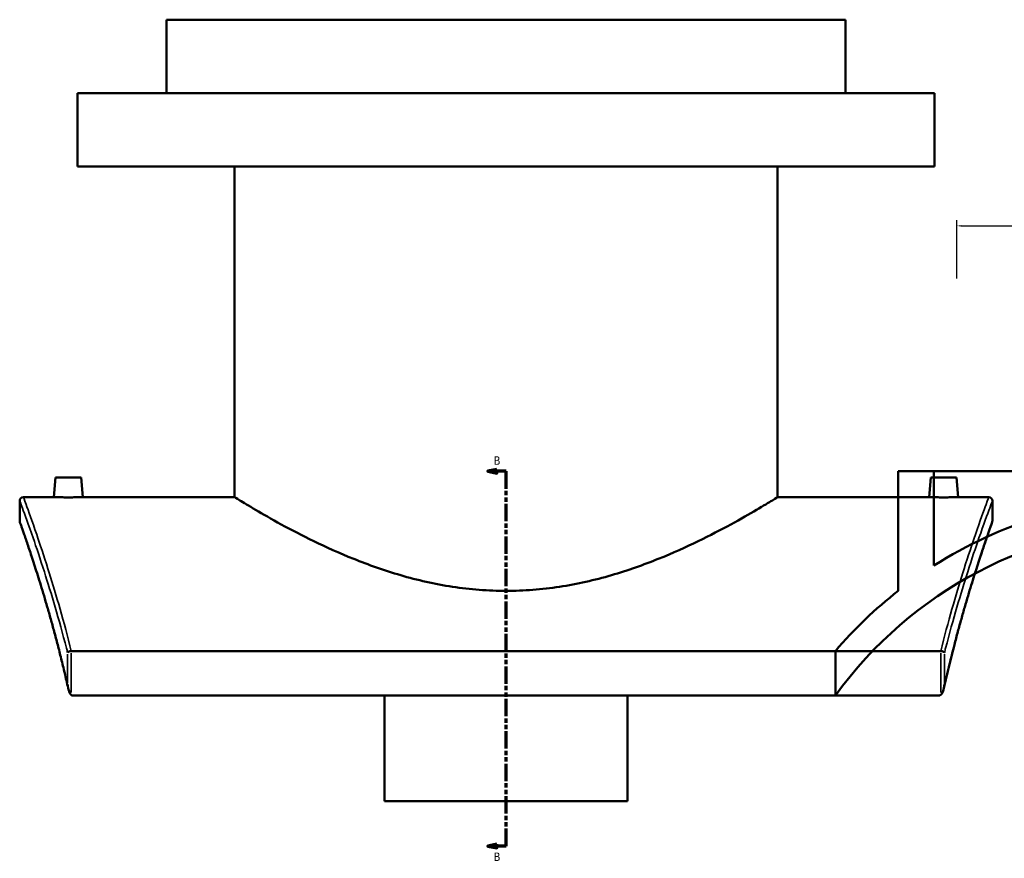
# Model space of a CAD drawing. Header units: millimetres. Extents: x -634 to 1168, y -305 to 951.
# Tile 1 of 11: x -634 to -98, y 46 to 503. Entities that reach past the tile are written whole.
import ezdxf

# ---------------------------------------------------------------- set-up
doc = ezdxf.new("R2010")
doc.units = ezdxf.units.MM
doc.linetypes.add('DOUBLE_DASH_CHAIN', pattern=[1.2403, 0.6614, -0.0827, 0.1654, -0.0827, 0.1654, -0.0827])
for name, color, linetype, lineweight in [('Dimension (ANSI)', 7, 'Continuous', 25), ('Section Line (ANSI)', 7, 'DOUBLE_DASH_CHAIN', 70), ('Visible (ANSI)', 7, 'Continuous', 50), ('Visible Narrow (ANSI)', 7, 'Continuous', 35)]:
    doc.layers.add(name, color=color, linetype=linetype, lineweight=lineweight)
doc.styles.add('Label Text (ANSI)', font='tahoma.ttf')
doc.styles.add('Note Text (ANSI)', font='tahoma.ttf')
doc.dimstyles.new('Default - mm (ANSI)', dxfattribs={"dimtxt": 2.4, "dimasz": 2.5, "dimexe": 3.175, "dimexo": 1.6002, "dimgap": 0.8, "dimtad": 0, "dimtoh": 1, "dimdec": 0, "dimrnd": 1e-08, "dimzin": 4, "dimdsep": 46, "dimtxsty": 'Note Text (ANSI)', "dimcen": 0.09, "dimdle": 10, "dimclrd": 256, "dimclre": 256, "dimclrt": 5, "dimadec": 1, "dimazin": 1, "dimtfac": 1.27, "dimtofl": 0, "dimtmove": 0, "dimatfit": 3, "dimfxl": 1, "dimtolj": 1, "dimtzin": 4, "dimlwd": -1, "dimlwe": -1, "dimarcsym": 0})

# ---------------------------------------------------------------- blocks, each defined once
blk = doc.blocks.new('2dTransSection0')
at = {"layer": 'Section Line (ANSI)', "linetype": 'Continuous'}
for p, q in [((-374.1, 258.22), (-379.1, 257.22)), ((-374.1, 256.22), (-374.1, 258.22)), ((-374.1, 257.22), (-379.1, 257.22)), ((-379.1, 257.22), (-374.1, 256.22)), ((-369.1, 257.22), (-374.1, 257.22)), ((-369.1, 247.63), (-369.1, 257.22)), ((-369.1, 53.06), (-369.1, 62.65)), ((-374.1, 54.06), (-379.1, 53.06)), ((-374.1, 52.06), (-374.1, 54.06)), ((-374.1, 53.06), (-379.1, 53.06)), ((-379.1, 53.06), (-374.1, 52.06)), ((-369.1, 53.06), (-374.1, 53.06))]:
    blk.add_line(p, q, dxfattribs=at)
at = {"layer": 'Section Line (ANSI)', "linetype": 'DOUBLE_DASH_CHAIN', "ltscale": 14.26161}
blk.add_line((-369.1, 53.06), (-369.1, 257.22), dxfattribs=at)
at = {"layer": 'Section Line (ANSI)', "linetype": 'Continuous', "flags": 128}
for points in [[(-374.1, 258.22), (-379.1, 257.22), (-374.1, 256.22), (-374.1, 258.22)], [(-374.1, 54.06), (-379.1, 53.06), (-374.1, 52.06), (-374.1, 54.06)]]:
    blk.add_lwpolyline(points, dxfattribs=at)
at = {"layer": 'Section Line (ANSI)'}
for points in [[(-374.1, 258.22), (-379.1, 257.22), (-374.1, 256.22), (-374.1, 258.22)], [(-374.1, 54.06), (-379.1, 53.06), (-374.1, 52.06), (-374.1, 54.06)]]:
    blk.add_solid(points, dxfattribs=at)
at = {"layer": 'Section Line (ANSI)', "char_height": 4.57, "attachment_point": 7, "style": 'Label Text (ANSI)'}
for insert in [(-375.85, 260.72), (-375.85, 44.98)]:
    blk.add_mtext('B', dxfattribs=dict(at, insert=insert))
blk = doc.blocks.new('*D10')
at = {"layer": 'Defpoints', "color": 0, "transparency": 16777216}
for p in [(116.54, 390.85), (-123.46, 360.53), (116.54, 360.53)]:
    blk.add_point(p, dxfattribs=at)
at = {"layer": 'Dimension (ANSI)', "transparency": 16777216}
for p, q in [((-123.46, 362.14), (-123.46, 394.02)), ((116.54, 362.14), (116.54, 394.02)), ((-120.96, 390.85), (-6.81, 390.85)), ((114.04, 390.85), (-0.11, 390.85))]:
    blk.add_line(p, q, dxfattribs=at)
for points in [[(-120.96, 391.26), (-120.96, 390.43), (-123.46, 390.85)], [(114.04, 391.26), (114.04, 390.43), (116.54, 390.85)]]:
    blk.add_solid(points, dxfattribs=at)
at = {"layer": 'Dimension (ANSI)', "color": 5, "transparency": 16777216, "insert": (-6.01, 392.1), "char_height": 2.4, "attachment_point": 1, "style": 'Note Text (ANSI)'}
blk.add_mtext('\\A1;240', dxfattribs=at)

msp = doc.modelspace()

# ---------------------------------------------------------------- linework, layer by layer
at = {"layer": 'Visible (ANSI)'}
for p, q in [((-184.1, 503.12), (-554.1, 503.12)), ((-554.1, 463.12), (-554.1, 503.12)), ((-184.1, 463.12), (-184.1, 503.12)), ((-135.6, 463.12), (-602.6, 463.12)), ((-602.6, 423.12), (-602.6, 463.12)), ((-135.6, 423.12), (-135.6, 463.12)), ((-135.6, 423.12), (-602.6, 423.12)), ((-517.1, 243.12), (-517.1, 423.12)), ((-221.1, 243.12), (-221.1, 423.12)), ((-614.6, 253.72), (-615.53, 243.12)), ((-600.6, 253.72), (-614.6, 253.72)), ((-600.6, 253.72), (-599.68, 243.12)), ((-155.42, 257.22), (-135.92, 257.22)), ((-155.42, 257.22), (-155.42, 192.05)), ((-137.6, 253.72), (-138.53, 243.12)), ((-137.6, 253.72), (-123.6, 253.72)), ((-135.92, 205.82), (-135.92, 257.22)), ((-135.92, 257.22), (-15.42, 257.22)), ((-123.6, 253.72), (-122.68, 243.12)), ((-632.1, 243.12), (-615.53, 243.12)), ((-599.68, 243.12), (-517.1, 243.12)), ((-221.1, 243.12), (-138.53, 243.12)), ((-122.68, 243.12), (-106.1, 243.12)), ((-634.1, 230.12), (-634.1, 241.12)), ((-104.1, 241.12), (-104.1, 230.12)), ((-132.24, 159.27), (-605.97, 159.27)), ((-189.67, 159.27), (-189.67, 135.06)), ((-605.03, 135.06), (-133.18, 135.06)), ((-435.35, 77.46), (-435.35, 135.06)), ((-302.85, 135.06), (-302.85, 77.46)), ((-435.35, 77.46), (-302.85, 77.46))]:
    msp.add_line(p, q, dxfattribs=at)
for centre, radius, start, end in [((-632.1, 241.12), 2, 90, 180), ((-7.42, 3.12), 240, 91.9102, 122.3722), ((-106.1, 241.12), 2, 0, 90), ((-632.1, 230.12), 2, 180, 199.587), ((-7.42, 3.12), 225, 91.3243, 144.0959), ((-106.1, 230.12), 2, 340.413, 0), ((-7.42, 3.12), 240, 128.0731, 139.4091)]:
    msp.add_arc(centre, radius, start, end, dxfattribs=at)
for points, knots in [([(-599.68, 243.12), (-599.68, 243.12), (-599.88, 243.11), (-600.68, 243.08), (-601.29, 243.07), (-602.7, 243.03), (-603.59, 243.02), (-605.54, 242.99), (-606.61, 242.98), (-607.6, 242.98), (-608.6, 242.98), (-609.66, 242.99), (-611.62, 243.02), (-612.51, 243.03), (-613.92, 243.07), (-614.53, 243.08), (-615.33, 243.11), (-615.53, 243.12), (-615.53, 243.12)], [3.586244, 3.586244, 3.586244, 3.586244, 3.885049, 3.885049, 4.183853, 4.183853, 4.482756, 4.482756, 4.781659, 4.781659, 4.781659, 5.080676, 5.080676, 5.379692, 5.379692, 5.678383, 5.678383, 5.977074, 5.977074, 5.977074, 5.977074]), ([(-221.1, 243.12), (-221.1, 243.12), (-222.05, 242.53), (-225.93, 240.17), (-228.86, 238.39), (-236.5, 233.92), (-241.22, 231.22), (-251.99, 225.36), (-258.05, 222.2), (-270.9, 215.97), (-278.18, 212.66), (-294.06, 206.28), (-302.67, 203.2), (-320.77, 197.94), (-330.28, 195.76), (-344.79, 193.55), (-349.67, 192.98), (-359.41, 192.24), (-364.28, 192.05), (-373.93, 192.05), (-378.8, 192.24), (-388.54, 192.98), (-393.42, 193.55), (-407.93, 195.76), (-417.44, 197.94), (-435.54, 203.2), (-444.14, 206.28), (-460.03, 212.66), (-467.31, 215.97), (-480.16, 222.2), (-486.22, 225.36), (-496.99, 231.22), (-501.71, 233.92), (-509.35, 238.39), (-512.28, 240.17), (-516.16, 242.53), (-517.1, 243.12), (-517.1, 243.12)], [23.056194, 23.056194, 23.056194, 23.056194, 25.927531, 25.927531, 28.798868, 28.798868, 31.670205, 31.670205, 34.541542, 34.541542, 37.434254, 37.434254, 40.326965, 40.326965, 43.219677, 43.219677, 44.666033, 44.666033, 46.112388, 46.112388, 47.558744, 47.558744, 49.0051, 49.0051, 51.897812, 51.897812, 54.790523, 54.790523, 57.683235, 57.683235, 60.554572, 60.554572, 63.425909, 63.425909, 66.297246, 66.297246, 69.168583, 69.168583, 69.168583, 69.168583]), ([(-122.68, 243.12), (-122.68, 243.12), (-122.87, 243.11), (-123.68, 243.08), (-124.29, 243.07), (-125.7, 243.03), (-126.59, 243.02), (-128.54, 242.99), (-129.61, 242.98), (-131.6, 242.98), (-132.66, 242.99), (-134.62, 243.02), (-135.51, 243.03), (-136.92, 243.07), (-137.52, 243.08), (-138.33, 243.11), (-138.53, 243.12), (-138.53, 243.12)], [1.195415, 1.195415, 1.195415, 1.195415, 1.494106, 1.494106, 1.792797, 1.792797, 2.091813, 2.091813, 2.39083, 2.39083, 2.689733, 2.689733, 2.988636, 2.988636, 3.28744, 3.28744, 3.586244, 3.586244, 3.586244, 3.586244]), ([(-607.71, 139.07), (-608.32, 141.85), (-608.95, 144.57), (-610.21, 149.93), (-610.85, 152.55), (-612.12, 157.69), (-612.76, 160.21), (-614.03, 165.13), (-614.67, 167.53), (-615.94, 172.22), (-616.57, 174.51), (-617.82, 178.96), (-618.44, 181.13), (-619.66, 185.34), (-620.26, 187.38), (-621.44, 191.33), (-622.02, 193.24), (-623.15, 196.93), (-623.71, 198.71), (-624.78, 202.12), (-625.31, 203.76), (-626.32, 206.9), (-626.8, 208.4), (-627.74, 211.24), (-628.19, 212.6), (-629.04, 215.15), (-629.45, 216.35), (-630.21, 218.6), (-630.57, 219.65), (-631.24, 221.59), (-631.54, 222.49), (-632.11, 224.11), (-632.37, 224.85), (-632.83, 226.16), (-633.03, 226.73), (-633.46, 227.96), (-633.66, 228.52), (-633.92, 229.26), (-633.99, 229.45), (-633.99, 229.45)], [4.88774, 4.88774, 4.88774, 4.88774, 5.948894, 5.948894, 7.010047, 7.010047, 8.0712, 8.0712, 9.132353, 9.132353, 10.193507, 10.193507, 11.25466, 11.25466, 12.315813, 12.315813, 13.376966, 13.376966, 14.438119, 14.438119, 15.499273, 15.499273, 16.560426, 16.560426, 17.621579, 17.621579, 18.682732, 18.682732, 19.743886, 19.743886, 20.805039, 20.805039, 21.866192, 21.866192, 22.927345, 22.927345, 24.519075, 24.519075, 26.110805, 26.110805, 26.110805, 26.110805]), ([(-104.22, 229.45), (-104.22, 229.45), (-104.25, 229.36), (-104.37, 229.03), (-104.45, 228.79), (-104.69, 228.13), (-104.83, 227.72), (-105.18, 226.73), (-105.38, 226.16), (-105.84, 224.85), (-106.1, 224.11), (-106.66, 222.49), (-106.97, 221.59), (-107.64, 219.65), (-108, 218.6), (-108.76, 216.35), (-109.17, 215.15), (-110.02, 212.6), (-110.47, 211.24), (-111.4, 208.4), (-111.89, 206.9), (-112.9, 203.76), (-113.42, 202.12), (-114.5, 198.71), (-115.05, 196.93), (-116.19, 193.24), (-116.77, 191.33), (-117.95, 187.38), (-118.55, 185.34), (-119.77, 181.13), (-120.39, 178.96), (-121.64, 174.51), (-122.27, 172.22), (-123.54, 167.53), (-124.17, 165.13), (-125.77, 158.98), (-126.73, 155.16), (-128.63, 147.29), (-129.57, 143.24), (-130.5, 139.07)], [28.550077, 28.550077, 28.550077, 28.550077, 29.611231, 29.611231, 30.672384, 30.672384, 31.733537, 31.733537, 32.79469, 32.79469, 33.855844, 33.855844, 34.916997, 34.916997, 35.97815, 35.97815, 37.039303, 37.039303, 38.100457, 38.100457, 39.16161, 39.16161, 40.222763, 40.222763, 41.283916, 41.283916, 42.345069, 42.345069, 43.406223, 43.406223, 44.467376, 44.467376, 45.528529, 45.528529, 46.589682, 46.589682, 48.181412, 48.181412, 49.773142, 49.773142, 49.773142, 49.773142]), ([(-606.11, 159.27), (-606.36, 159.24), (-606.6, 159.2), (-607.07, 159.08), (-607.29, 159), (-607.61, 158.86), (-607.72, 158.8), (-607.9, 158.67), (-607.98, 158.6), (-608.03, 158.53), (-608.03, 158.53), (-608.03, 158.53)], [-0.2680797, -0.2680797, -0.2680797, -0.2680797, -0.1929273, -0.1929273, -0.1128656, -0.1128656, -0.0566815, -0.0566815, 0, 0, 0.0006784, 0.0006784, 0.0006784, 0.0006784]), ([(-130.18, 158.53), (-130.18, 158.53), (-130.18, 158.53), (-130.23, 158.6), (-130.3, 158.67), (-130.49, 158.8), (-130.6, 158.86), (-130.92, 159), (-131.14, 159.08), (-131.61, 159.2), (-131.85, 159.24), (-132.1, 159.27)], [-0.2681945, -0.2681945, -0.2681945, -0.2681945, -0.2675176, -0.2675176, -0.210955, -0.210955, -0.1548887, -0.1548887, -0.0749949, -0.0749949, 0, 0, 0, 0]), ([(-608.03, 141.1), (-608.03, 141.09), (-608.03, 141.09), (-607.89, 139.76), (-607.61, 138.47), (-607.02, 136.85), (-606.78, 136.37), (-606.42, 135.83), (-606.27, 135.65), (-606.11, 135.52)], [-0.4370453, -0.4370453, -0.4370453, -0.4370453, -0.435958, -0.435958, -0.1970161, -0.1970161, -0.0637998, -0.0637998, 0, 0, 0, 0]), ([(-132.1, 135.52), (-131.94, 135.65), (-131.79, 135.83), (-131.42, 136.37), (-131.19, 136.85), (-130.6, 138.47), (-130.31, 139.76), (-130.18, 141.09), (-130.18, 141.09), (-130.18, 141.1)], [-0.7667184, -0.7667184, -0.7667184, -0.7667184, -0.6545139, -0.6545139, -0.4202267, -0.4202267, 0, 0, 0.0019122, 0.0019122, 0.0019122, 0.0019122]), ([(-605.03, 135.06), (-605.2, 135.06), (-605.36, 135.1), (-605.72, 135.23), (-605.92, 135.36), (-606.1, 135.51), (-606.1, 135.51), (-606.11, 135.52)], [0, 0, 0, 0, 0.0493315, 0.0493315, 0.1166661, 0.1166661, 0.1191896, 0.1191896, 0.1191896, 0.1191896]), ([(-132.1, 135.52), (-132.23, 135.4), (-132.37, 135.31), (-132.61, 135.18), (-132.72, 135.14), (-132.95, 135.08), (-133.06, 135.06), (-133.18, 135.06)], [0.4287281, 0.4287281, 0.4287281, 0.4287281, 0.4955129, 0.4955129, 0.5479684, 0.5479684, 0.5968258, 0.5968258, 0.5968258, 0.5968258])]:
    msp.add_open_spline(points, degree=3, knots=knots, dxfattribs=at)
for points in [[(-606.11, 159.27), (-606.06, 159.27), (-606.02, 159.27), (-605.97, 159.27)], [(-132.24, 159.27), (-132.19, 159.27), (-132.14, 159.27), (-132.1, 159.27)]]:
    msp.add_open_spline(points, degree=3, dxfattribs=at)
at = {"layer": 'Visible Narrow (ANSI)'}
for p, q in [((-608.03, 157.66), (-608.03, 141.97)), ((-606.11, 136.7), (-606.11, 158.08)), ((-132.1, 158.08), (-132.1, 136.7)), ((-130.18, 141.97), (-130.18, 157.66))]:
    msp.add_line(p, q, dxfattribs=at)
for points, knots in [([(-605.97, 159.27), (-606.21, 160.24), (-606.45, 161.2), (-610.8, 178.21), (-614.98, 192.35), (-620.95, 211.2), (-623.03, 217.43), (-627.4, 230.19), (-629.4, 235.74), (-631.6, 241.78), (-632.1, 243.12), (-632.1, 243.12)], [-43.732444, -43.732444, -43.732444, -43.732444, -43.34693, -43.34693, -36.850864, -36.850864, -32.928119, -32.928119, -27.354595, -27.354595, -23.00723, -23.00723, -23.00723, -23.00723]), ([(-106.1, 243.12), (-106.1, 243.12), (-106.6, 241.78), (-108.81, 235.74), (-110.81, 230.19), (-115.18, 217.43), (-117.26, 211.2), (-123.23, 192.35), (-127.41, 178.21), (-131.75, 161.2), (-132, 160.24), (-132.24, 159.27)], [-23.007258, -23.007258, -23.007258, -23.007258, -18.659899, -18.659899, -13.086375, -13.086375, -9.163793, -9.163793, -2.667606, -2.667606, -2.282045, -2.282045, -2.282045, -2.282045]), ([(-634.1, 241.12), (-634.1, 241.12), (-633.6, 239.79), (-631.39, 233.8), (-629.38, 228.3), (-625, 215.65), (-622.91, 209.47), (-616.93, 190.77), (-612.73, 176.75), (-608.42, 160.07), (-608.22, 159.3), (-608.03, 158.53)], [23.00723, 23.00723, 23.00723, 23.00723, 27.354595, 27.354595, 32.928119, 32.928119, 36.850864, 36.850864, 43.34693, 43.34693, 43.657261, 43.657261, 43.657261, 43.657261]), ([(-130.18, 158.53), (-129.98, 159.3), (-129.79, 160.07), (-125.48, 176.75), (-121.28, 190.77), (-115.29, 209.47), (-113.21, 215.65), (-108.83, 228.3), (-106.81, 233.8), (-104.6, 239.79), (-104.1, 241.12), (-104.1, 241.12)], [2.357227, 2.357227, 2.357227, 2.357227, 2.667606, 2.667606, 9.163793, 9.163793, 13.086375, 13.086375, 18.659899, 18.659899, 23.007258, 23.007258, 23.007258, 23.007258]), ([(-608.03, 141.1), (-610.4, 151.6), (-612.87, 161.38), (-617.9, 179.92), (-620.44, 188.55), (-625.07, 203.56), (-627.17, 209.94), (-630.55, 220), (-631.87, 223.78), (-633.64, 228.84), (-634.1, 230.12), (-634.1, 230.12)], [5.090429, 5.090429, 5.090429, 5.090429, 9.121242, 9.121242, 13.449595, 13.449595, 17.777953, 17.777953, 21.944409, 21.944409, 26.110805, 26.110805, 26.110805, 26.110805]), ([(-104.1, 230.12), (-104.1, 230.12), (-104.56, 228.84), (-106.34, 223.78), (-107.66, 220), (-111.04, 209.94), (-113.13, 203.56), (-117.77, 188.55), (-120.31, 179.92), (-125.33, 161.39), (-127.8, 151.6), (-130.18, 141.1)], [28.550077, 28.550077, 28.550077, 28.550077, 32.716478, 32.716478, 36.882874, 36.882874, 41.211057, 41.211057, 45.539235, 45.539235, 49.570453, 49.570453, 49.570453, 49.570453])]:
    msp.add_open_spline(points, degree=3, knots=knots, dxfattribs=at)

# ---------------------------------------------------------------- block references
at = {"layer": 'Section Line (ANSI)'}
msp.add_blockref('2dTransSection0', (0, 0), dxfattribs=at)

# ---------------------------------------------------------------- dimensions: what is measured, and where the dimension line sits
at = {"layer": 'Dimension (ANSI)'}
dim = msp.add_linear_dim(base=(116.54, 390.85), p1=(-123.46, 360.53), p2=(116.54, 360.53), angle=180, dimstyle='Default - mm (ANSI)', override={"dimgap": 0.8, "dimtoh": 0, "dimdec": 0, "dimtol": 0, "dimlim": 0, "dimtp": 0, "dimtm": 0, "dimtdec": 2, "dimatfit": 1}, dxfattribs=at)
dim.commit()
dim.dimension.update_dxf_attribs({"geometry": '*D10', "text_midpoint": (-3.46, 390.85), "dimtype": 160})

doc.saveas('drawing.dxf')
